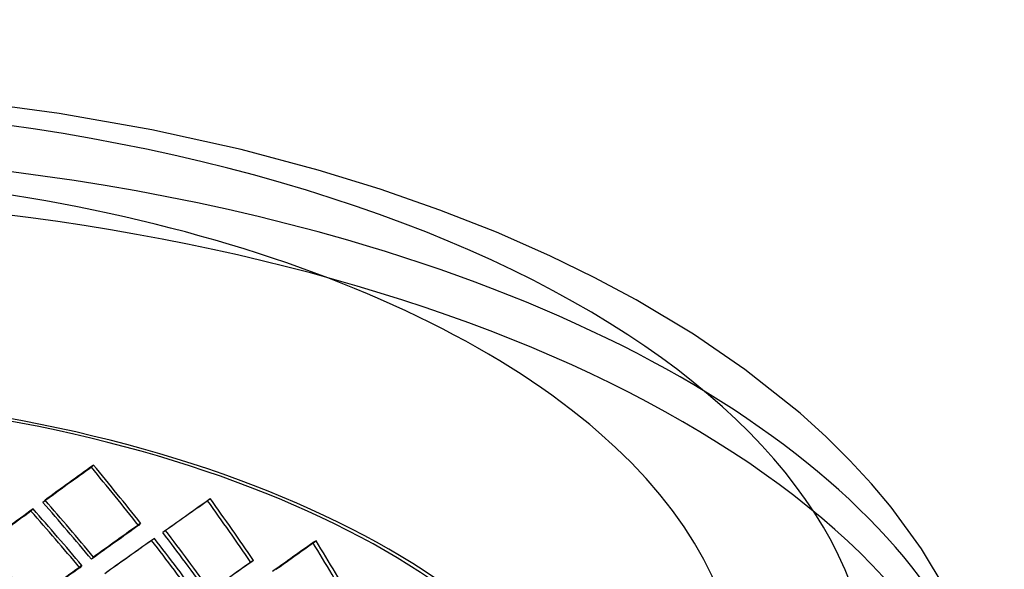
# Model space of a CAD drawing. Header units: millimetres. Extents: x -749 to 749, y -690 to 572.
# Tile 9 of 9: x 169 to 675, y 289 to 572. Entities that reach past the tile are written whole.
import ezdxf

# ---------------------------------------------------------------- set-up
doc = ezdxf.new("R2010")
doc.units = ezdxf.units.MM
doc.layers.add('HIDDEN', color=7, linetype='Continuous')
doc.layers.add('THICK', color=7, linetype='Continuous')

msp = doc.modelspace()

# ---------------------------------------------------------------- linework, layer by layer
at = {"layer": 'HIDDEN'}
for p, q in [((206.84, 342.72), (205.75, 341.6)), ((181.92, 324.67), (180.83, 323.54)), ((266.89, 325.38), (265.49, 324.35)), ((175.76, 320.18), (174.67, 319.05)), ((231.07, 312.78), (229.98, 311.66)), ((243.87, 309.09), (242.46, 308.05)), ((238.14, 305.03), (236.73, 303.99)), ((321.26, 303.86), (319.57, 302.94)), ((206.84, 295.44), (205.75, 294.31)), ((289.03, 293.75), (287.63, 292.71)), ((200.85, 291.12), (199.76, 289.99))]:
    msp.add_line(p, q, dxfattribs=at)
for centre, major_axis, ratio, start_param, end_param in [((0, 165.95), (675, 0), 0.5, 1.047198, 2.617994), ((0, 143.76), (675, 0), 0.5, 0, 2.617994), ((0, 165.95), (675, 0), 0.5, 0, 1.047198), ((0, 143.76), (-475, 0), 0.5, -3.141592, -0.523599), ((0, 143.76), (472.5, 0), 0.5, 0, 2.617994), ((0, 128.92), (471.65, 371.18), 0.076162, 1.060392, 1.118199), ((0, 128.92), (474.15, 373.14), 0.076162, 1.060392, 1.117894), ((0, 128.92), (412.28, -523.88), 0.440617, 1.572856, 1.630662), ((0, 128.92), (414.46, -526.65), 0.440617, 1.57316, 1.630662), ((0, 81.64), (414.46, -526.65), 0.440617, 1.630662, 1.688163), ((0, 128.92), (472.49, 338.53), 0.008852, 0.967795, 1.025601), ((0, 128.92), (474.99, 340.32), 0.008852, 0.967795, 1.025296), ((0, 128.92), (389.17, -543.17), 0.493331, 1.519333, 1.577139), ((0, 128.92), (391.23, -546.04), 0.493331, 1.519637, 1.577139), ((0, 128.92), (471.65, 371.18), 0.076162, 1.132271, 1.190348), ((0, 128.92), (474.15, 373.14), 0.076162, 1.131892, 1.189661), ((0, 70.15), (412.28, -523.88), 0.440617, 1.644705, 1.70254), ((0, 70.15), (414.46, -526.65), 0.440617, 1.644631, 1.702161), ((0, 81.64), (412.28, -523.88), 0.440617, 1.630662, 1.688468), ((0, 81.64), (471.65, 371.18), 0.076162, 1.002586, 1.060392), ((0, 81.64), (474.15, 373.14), 0.076162, 1.002891, 1.060392), ((0, 81.64), (391.23, -546.04), 0.493331, 1.577139, 1.63464), ((0, 128.92), (472.49, 338.53), 0.008852, 1.039673, 1.097751), ((0, 128.92), (474.99, 340.32), 0.008852, 1.039294, 1.097063), ((0, 70.15), (389.17, -543.17), 0.493331, 1.591182, 1.649017), ((0, 70.15), (391.23, -546.04), 0.493331, 1.591108, 1.648638), ((0, 81.64), (389.17, -543.17), 0.493331, 1.577139, 1.634945), ((0, 128.92), (474.64, 304.36), 0.060839, -0.924512, -0.86701), ((0, 128.92), (362.14, -564.74), 0.544282, 1.474301, 1.531803), ((0, 22.86), (412.28, -523.88), 0.440617, 1.70254, 1.760618), ((0, 22.86), (414.46, -526.65), 0.440617, 1.702161, 1.75993), ((0, 128.92), (472.14, 302.76), 0.060839, -0.924816, -0.86701), ((0, 128.92), (360.23, -561.77), 0.544282, 1.473997, 1.531803), ((0, 81.64), (474.99, 340.32), 0.008852, 0.910293, 0.967795), ((0, 81.64), (471.65, 371.18), 0.076162, 1.074435, 1.132271), ((0, 81.64), (474.15, 373.14), 0.076162, 1.074362, 1.131892), ((0, 81.64), (472.49, 338.53), 0.008852, 0.909989, 0.967795)]:
    msp.add_ellipse(centre, major_axis=major_axis, ratio=ratio, start_param=start_param, end_param=end_param, dxfattribs=at)
at = {"layer": 'THICK'}
for p, q in [((189.25, 523.27), (154.58, 528.09)), ((236.76, 514.92), (189.25, 523.27)), ((282.69, 504.77), (236.76, 514.92)), ((322.32, 494.22), (282.69, 504.77)), ((354.23, 484.39), (322.32, 494.22)), ((384.78, 473.73), (354.23, 484.39)), ((413.9, 462.31), (384.78, 473.73)), ((441.43, 450.22), (413.9, 462.31)), ((464.26, 439.12), (441.43, 450.22)), ((485.78, 427.62), (464.26, 439.12)), ((515.24, 409.98), (485.78, 427.62)), ((541.69, 391.86), (515.24, 409.98)), ((570, 369.34), (541.69, 391.86)), ((583.39, 357.22), (570, 369.34)), ((595.6, 345.14), (583.39, 357.22)), ((606.7, 333.09), (595.6, 345.14)), ((616.76, 321.1), (606.7, 333.09)), ((632.4, 299.74), (616.76, 321.1)), ((645.17, 278.67), (632.4, 299.74))]:
    msp.add_line(p, q, dxfattribs=at)
for major_axis, start_param, end_param in [((606.8, 0), 1.047198, 4.18879), ((538.6, 0), -0.523599, 2.617994), ((606.8, 0), -0.523599, 1.047198), ((538.6, 0), 2.617994, 5.759587)]:
    msp.add_ellipse((0, 225.01), major_axis=major_axis, ratio=0.5, start_param=start_param, end_param=end_param, dxfattribs=at)

doc.saveas('drawing.dxf')
